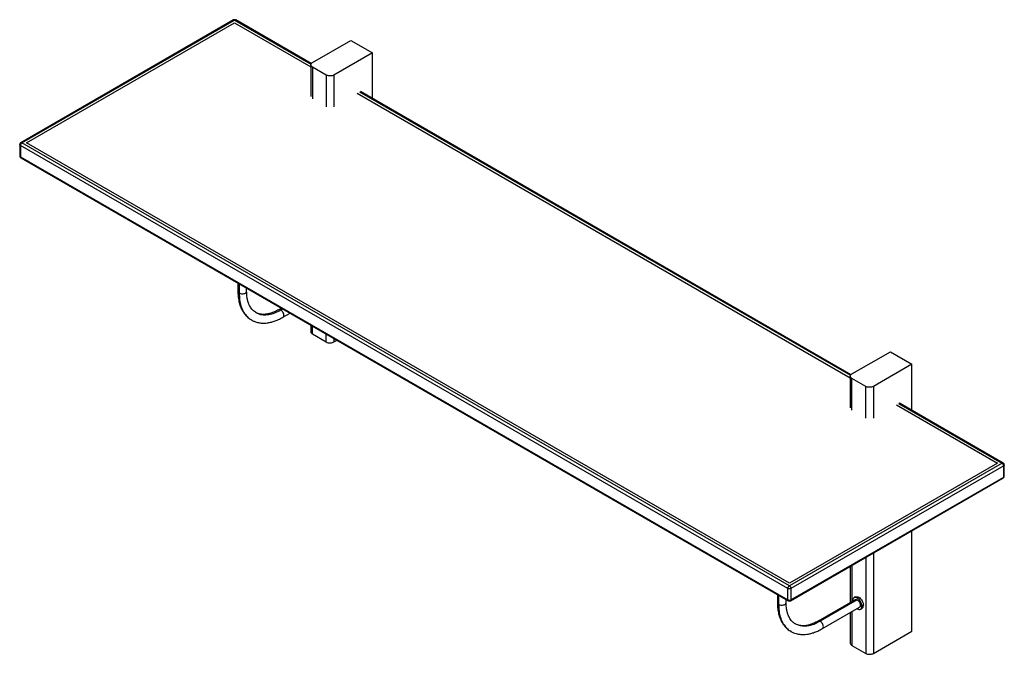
# Paper-space layout '_Isometric' of a CAD drawing. Header units: millimetres. Extents: x 2189 to 3092, y -3938 to -3355.
import ezdxf

# ---------------------------------------------------------------- set-up
doc = ezdxf.new("R2010")
doc.units = ezdxf.units.MM

psp = doc.layouts.new('_Isometric')

# ---------------------------------------------------------------- linework, layer by layer
at = {"color": 7, "linetype": 'Continuous', "lineweight": 25}
for p, q in [((2384.84, -3355.64), (2189.67, -3468.3)), ((2190.7, -3468.41), (2385.86, -3355.75)), ((2194.95, -3468.41), (2385.86, -3358.2)), ((2385.86, -3355.75), (2455.98, -3396.22)), ((2385.86, -3358.2), (2455.82, -3398.58)), ((2456.25, -3395.68), (2386.89, -3355.64)), ((2457.29, -3394.73), (2492.64, -3374.32)), ((2492.64, -3374.32), (2512.44, -3385.75)), ((2512.44, -3385.75), (2477.08, -3406.16)), ((2512.44, -3427.73), (2512.44, -3385.75)), ((2455.82, -3396.77), (2455.82, -3425.96)), ((2470.01, -3406.16), (2457.29, -3398.81)), ((2457.29, -3398.81), (2457.29, -3428)), ((2470.01, -3406.16), (2470.01, -3435.35)), ((2477.08, -3406.16), (2477.08, -3435.35)), ((2498.3, -3422.7), (2950.79, -3683.91)), ((2950.79, -3684.32), (2498.3, -3423.1)), ((2500.42, -3421.47), (2951.1, -3681.65)), ((2951.42, -3681.15), (2501.42, -3421.37)), ((2894.98, -3874.98), (2190.7, -3468.41)), ((2894.98, -3872.54), (2194.95, -3468.41)), ((2188.7, -3469.95), (2188.7, -3480.35)), ((2893.57, -3877.34), (2189.29, -3470.77)), ((2189.29, -3470.77), (2189.29, -3481.16)), ((2189.29, -3481.16), (2893.57, -3887.73)), ((2189.67, -3482), (2893.95, -3888.57)), ((2388.94, -3597.03), (2388.94, -3604.57)), ((2390.11, -3597.7), (2390.11, -3606.2)), ((2396.94, -3604.57), (2396.94, -3601.65)), ((2428.83, -3620.06), (2426.29, -3621.52)), ((2428.29, -3621.72), (2430, -3620.73)), ((2400.36, -3630.28), (2401.29, -3630.93)), ((2404.61, -3623.51), (2405.45, -3623.95)), ((2430.29, -3628.45), (2436.83, -3624.68)), ((2455.82, -3635.64), (2455.82, -3641.74)), ((2457.29, -3643.78), (2457.29, -3636.49)), ((2457.29, -3643.78), (2470.01, -3651.12)), ((2470.01, -3651.12), (2470.01, -3643.83)), ((2477.08, -3647.92), (2477.08, -3651.12)), ((2477.08, -3651.12), (2479.86, -3649.52)), ((2952.25, -3680.47), (2987.61, -3660.06)), ((2987.61, -3660.06), (3007.41, -3671.49)), ((3007.41, -3671.49), (2972.05, -3691.9)), ((3007.41, -3713.85), (3007.41, -3671.49)), ((2950.79, -3682.51), (2950.79, -3711.7)), ((2964.98, -3691.9), (2952.25, -3684.55)), ((2952.25, -3713.74), (2952.25, -3684.55)), ((2964.98, -3721.09), (2964.98, -3691.9)), ((2972.05, -3691.9), (2972.05, -3721.09)), ((2993.27, -3708.84), (3085.9, -3762.32)), ((2995.39, -3707.62), (3090.14, -3762.32)), ((2995.48, -3707.57), (2995.74, -3707.42)), ((3091.17, -3762.21), (2996.07, -3707.31)), ((3085.9, -3762.32), (2894.98, -3872.54)), ((3090.14, -3762.32), (2894.98, -3874.98)), ((3091.56, -3764.68), (2896.4, -3877.34)), ((3091.56, -3775.07), (3091.56, -3764.68)), ((3092.14, -3774.25), (3092.14, -3763.86)), ((2896.01, -3888.57), (3091.17, -3775.9)), ((2896.4, -3887.73), (3091.56, -3775.07)), ((3090.99, -3775.93), (3091.16, -3775.88)), ((3007.41, -3916.45), (3007.41, -3824.26)), ((2972.05, -3844.67), (2972.05, -3936.86)), ((2950.79, -3856.94), (2950.79, -3890.22)), ((2952.25, -3856.1), (2952.25, -3889.38)), ((2964.98, -3848.75), (2964.98, -3936.86)), ((2883.91, -3882.77), (2883.91, -3890.31)), ((2885.08, -3883.45), (2885.08, -3891.95)), ((2893.57, -3887.73), (2893.57, -3877.34)), ((2896.4, -3877.34), (2896.4, -3887.73)), ((2891.91, -3890.31), (2891.91, -3887.39)), ((2955.21, -3887.67), (2921.27, -3907.27)), ((2957.21, -3887.87), (2923.27, -3907.46)), ((2952.96, -3888.68), (2953, -3888.95)), ((2955.62, -3885.12), (2954.2, -3885.94)), ((2962.86, -3892.77), (2961.44, -3893.58)), ((2925.27, -3914.2), (2959.21, -3894.6)), ((2950.79, -3899.46), (2950.79, -3927.48)), ((2952.25, -3898.61), (2952.25, -3929.52)), ((2960.2, -3896.33), (2961.62, -3895.51)), ((2900.53, -3909.77), (2900.22, -3909.58)), ((2900.45, -3909.83), (2900.27, -3909.74)), ((2895.33, -3916.02), (2896.27, -3916.67)), ((2972.05, -3936.86), (3007.41, -3916.45)), ((2952.25, -3929.52), (2964.98, -3936.86))]:
    psp.add_line(p, q, dxfattribs=at)
for points, knots in [([(2386.88, -3355.67), (2386.81, -3355.61), (2386.51, -3355.41), (2385.86, -3355.33), (2385.22, -3355.41), (2384.92, -3355.61), (2384.85, -3355.67)], [0, 0, 0, 0, 0.1216543, 0.500094, 0.8785336, 1, 1, 1, 1]), ([(2385.86, -3355.75), (2385.66, -3355.65), (2385.27, -3355.47), (2384.98, -3355.6), (2384.85, -3355.66)], [0, 0, 0, 0, 0.525116, 1, 1, 1, 1]), ([(2386.88, -3355.66), (2386.84, -3355.63), (2386.69, -3355.52), (2386.34, -3355.53), (2386.02, -3355.68), (2385.86, -3355.75)], [0, 0, 0, 0, 0.155997, 0.591948, 1, 1, 1, 1]), ([(2457.29, -3398.81), (2456.85, -3398.49), (2455.93, -3397.81), (2455.7, -3396.58), (2456.2, -3395.49), (2456.93, -3394.98), (2457.29, -3394.73)], [0, 0, 0, 0, 0.270261, 0.562429, 0.789736, 1, 1, 1, 1]), ([(2477.08, -3406.16), (2476.52, -3406.42), (2475.35, -3406.94), (2473.21, -3407.08), (2471.33, -3406.79), (2470.44, -3406.37), (2470.01, -3406.16)], [0, 0, 0, 0, 0.270261, 0.562429, 0.789736, 1, 1, 1, 1]), ([(2189.85, -3468.25), (2189.64, -3468.36), (2189.2, -3468.61), (2188.86, -3469.14), (2188.72, -3469.6), (2188.71, -3469.84), (2188.7, -3469.95)], [0, 0, 0, 0, 0.330866, 0.675996, 0.841497, 1, 1, 1, 1]), ([(2190.7, -3468.41), (2190.5, -3468.56), (2190.09, -3468.85), (2189.62, -3469.54), (2189.34, -3470.22), (2189.3, -3470.59), (2189.29, -3470.77)], [0, 0, 0, 0, 0.277438, 0.571853, 0.79564, 1, 1, 1, 1]), ([(2189.69, -3468.32), (2189.72, -3468.29), (2189.77, -3468.24), (2189.83, -3468.24), (2189.85, -3468.24)], [0, 0, 0, 0, 0.802103, 1, 1, 1, 1]), ([(2189.85, -3468.24), (2189.98, -3468.22), (2190.24, -3468.19), (2190.55, -3468.34), (2190.7, -3468.41)], [0, 0, 0, 0, 0.4934272, 1, 1, 1, 1]), ([(2189.29, -3470.77), (2189.11, -3470.64), (2188.76, -3470.4), (2188.75, -3470.09), (2188.74, -3469.95)], [0, 0, 0, 0, 0.539171, 1, 1, 1, 1]), ([(2188.7, -3480.35), (2188.71, -3480.46), (2188.72, -3480.7), (2188.86, -3481.16), (2189.2, -3481.69), (2189.64, -3481.94), (2189.85, -3482.05)], [0, 0, 0, 0, 0.158503, 0.324004, 0.669134, 1, 1, 1, 1]), ([(2188.74, -3480.35), (2188.73, -3480.39), (2188.68, -3480.56), (2188.87, -3480.86), (2189.15, -3481.07), (2189.29, -3481.16)], [0, 0, 0, 0, 0.1251703, 0.5796225, 1, 1, 1, 1]), ([(2189.29, -3481.16), (2189.3, -3481.3), (2189.32, -3481.58), (2189.47, -3481.86), (2189.63, -3481.95), (2189.69, -3481.98)], [0, 0, 0, 0, 0.364048, 0.75964, 1, 1, 1, 1]), ([(2388.94, -3604.57), (2388.97, -3605.89), (2389.02, -3608.31), (2389.4, -3611.43), (2389.85, -3613.82), (2390.29, -3615.55), (2390.64, -3616.77), (2390.97, -3617.74), (2391.31, -3618.69), (2391.79, -3619.87), (2392.45, -3621.31), (2393.39, -3623.05), (2394.67, -3625), (2396.38, -3627.06), (2398.04, -3628.72), (2399.23, -3629.51), (2399.59, -3629.75)], [0, 0, 0, 0, 0.121534, 0.222905, 0.303942, 0.364523, 0.40456, 0.4352, 0.470545, 0.51065, 0.571544, 0.643556, 0.730452, 0.832323, 0.949183, 1, 1, 1, 1]), ([(2388.94, -3604.57), (2388.99, -3604.89), (2389.11, -3605.5), (2389.78, -3605.98), (2390.11, -3606.2)], [0, 0, 0, 0, 0.519783, 1, 1, 1, 1]), ([(2390.11, -3606.2), (2390.5, -3606.39), (2391.32, -3606.77), (2392.94, -3606.94), (2394.53, -3606.76), (2395.82, -3606.24), (2396.75, -3605.49), (2396.87, -3604.89), (2396.94, -3604.57)], [0, 0, 0, 0, 0.160072, 0.333333, 0.506594, 0.666667, 0.826739, 1, 1, 1, 1]), ([(2405.12, -3623.88), (2404.47, -3623.45), (2403.22, -3622.62), (2401.71, -3621.02), (2400.53, -3619.4), (2399.66, -3617.86), (2399.09, -3616.61), (2398.72, -3615.66), (2398.47, -3614.97), (2398.24, -3614.26), (2397.97, -3613.32), (2397.64, -3611.97), (2397.3, -3610.07), (2397, -3607.59), (2396.96, -3605.64), (2396.94, -3604.57)], [0, 0, 0, 0, 0.133688, 0.259325, 0.364837, 0.450097, 0.519134, 0.556364, 0.589027, 0.617441, 0.656436, 0.714082, 0.790472, 0.885727, 1, 1, 1, 1]), ([(2390.11, -3606.2), (2390.19, -3608.31), (2390.34, -3612.53), (2391.62, -3618.12), (2393.61, -3623.03), (2396.4, -3627.03), (2399.04, -3629.68), (2400.94, -3630.61), (2401.46, -3630.87)], [0, 0, 0, 0, 0.18577, 0.371539, 0.557305, 0.743075, 0.928843, 1, 1, 1, 1]), ([(2426.29, -3621.52), (2425, -3622.22), (2422.58, -3623.52), (2419.29, -3624.73), (2416.56, -3625.42), (2414.48, -3625.73), (2412.78, -3625.82), (2411.2, -3625.79), (2409.39, -3625.56), (2407.34, -3625.04), (2406.01, -3624.36), (2405.29, -3624)], [0, 0, 0, 0, 0.156658, 0.293531, 0.410876, 0.508902, 0.5742, 0.649749, 0.745968, 0.862731, 1, 1, 1, 1]), ([(2405.45, -3623.95), (2406.14, -3624.35), (2408.15, -3625.52), (2412.11, -3626.27), (2417.21, -3626.06), (2422.67, -3624.64), (2426.42, -3622.69), (2428.29, -3621.72)], [0, 0, 0, 0, 0.11503, 0.336274, 0.557518, 0.778758, 1, 1, 1, 1]), ([(2428.29, -3621.72), (2427.93, -3621.56), (2427.18, -3621.21), (2426.6, -3621.42), (2426.29, -3621.52)], [0, 0, 0, 0, 0.480217, 1, 1, 1, 1]), ([(2430.29, -3628.45), (2430.29, -3628.45), (2430.61, -3628.39), (2430.96, -3627.76), (2431.19, -3626.67), (2430.98, -3625.27), (2430.35, -3623.81), (2429.39, -3622.49), (2428.65, -3621.97), (2428.29, -3621.72)], [0, 0, 0, 0, 0.000017, 0.173275, 0.333345, 0.493414, 0.666672, 0.83993, 1, 1, 1, 1]), ([(2401.29, -3630.93), (2402.13, -3631.37), (2403.68, -3632.18), (2405.93, -3632.93), (2407.82, -3633.38), (2409.53, -3633.65), (2411.33, -3633.81), (2413.47, -3633.82), (2415.96, -3633.62), (2418.9, -3633.11), (2422.31, -3632.16), (2426.16, -3630.68), (2428.87, -3629.22), (2430.29, -3628.45)], [0, 0, 0, 0, 0.099349, 0.182509, 0.249463, 0.30403, 0.372671, 0.444512, 0.52959, 0.627816, 0.739072, 0.8632, 1, 1, 1, 1]), ([(2455.91, -3641.74), (2455.88, -3641.84), (2455.75, -3642.27), (2456.24, -3643.02), (2456.95, -3643.53), (2457.29, -3643.78)], [0, 0, 0, 0, 0.12517, 0.579623, 1, 1, 1, 1]), ([(2470.01, -3651.12), (2470.58, -3651.38), (2471.75, -3651.9), (2473.89, -3652.04), (2475.77, -3651.75), (2476.66, -3651.33), (2477.08, -3651.12)], [0, 0, 0, 0, 0.270261, 0.562429, 0.789736, 1, 1, 1, 1]), ([(2952.25, -3684.55), (2951.82, -3684.23), (2950.9, -3683.55), (2950.67, -3682.32), (2951.17, -3681.23), (2951.9, -3680.72), (2952.25, -3680.47)], [0, 0, 0, 0, 0.270261, 0.562429, 0.789736, 1, 1, 1, 1]), ([(2972.05, -3691.9), (2971.49, -3692.16), (2970.32, -3692.68), (2968.18, -3692.81), (2966.3, -3692.53), (2965.41, -3692.1), (2964.98, -3691.9)], [0, 0, 0, 0, 0.270261, 0.562429, 0.789736, 1, 1, 1, 1]), ([(2995.74, -3707.42), (2995.94, -3707.33), (2996.36, -3707.15), (2996.83, -3707.32), (2997.07, -3707.62), (2997.1, -3707.85), (2997.11, -3707.91)], [0, 0, 0, 0, 0.315119, 0.655782, 0.920817, 1, 1, 1, 1]), ([(3090.14, -3762.32), (3090.35, -3762.23), (3090.73, -3762.04), (3091.02, -3762.17), (3091.16, -3762.23)], [0, 0, 0, 0, 0.5257376, 1, 1, 1, 1]), ([(3091.56, -3764.68), (3091.55, -3764.53), (3091.52, -3764.22), (3091.34, -3763.69), (3091.04, -3763.15), (3090.62, -3762.64), (3090.3, -3762.43), (3090.14, -3762.32)], [0, 0, 0, 0, 0.171774, 0.358431, 0.554234, 0.784485, 1, 1, 1, 1]), ([(3092.14, -3763.86), (3092.13, -3763.74), (3092.12, -3763.47), (3091.99, -3763.08), (3091.72, -3762.64), (3091.43, -3762.32), (3091.18, -3762.22), (3091.17, -3762.22)], [0, 0, 0, 0, 0.184302, 0.399488, 0.606224, 0.975649, 1, 1, 1, 1]), ([(3092.11, -3763.87), (3092.12, -3763.9), (3092.17, -3764.07), (3091.98, -3764.37), (3091.69, -3764.58), (3091.56, -3764.68)], [0, 0, 0, 0, 0.121643, 0.577927, 1, 1, 1, 1]), ([(3091.09, -3775.9), (3091.27, -3775.8), (3091.67, -3775.57), (3091.98, -3775.07), (3092.12, -3774.6), (3092.14, -3774.37), (3092.14, -3774.25)], [0, 0, 0, 0, 0.293566, 0.657935, 0.832662, 1, 1, 1, 1]), ([(3091.16, -3775.88), (3091.19, -3775.88), (3091.35, -3775.84), (3091.5, -3775.55), (3091.54, -3775.23), (3091.56, -3775.07)], [0, 0, 0, 0, 0.09226, 0.566724, 1, 1, 1, 1]), ([(3091.56, -3775.07), (3091.74, -3774.94), (3092.08, -3774.7), (3092.1, -3774.39), (3092.11, -3774.25)], [0, 0, 0, 0, 0.540715, 1, 1, 1, 1]), ([(2893.57, -3877.34), (2893.58, -3877.19), (2893.6, -3876.88), (2893.78, -3876.36), (2894.09, -3875.81), (2894.51, -3875.31), (2894.83, -3875.09), (2894.98, -3874.98)], [0, 0, 0, 0, 0.1717738, 0.3584312, 0.5542341, 0.7844845, 1, 1, 1, 1]), ([(2894.98, -3874.98), (2895.18, -3875.13), (2895.59, -3875.42), (2896.07, -3876.11), (2896.35, -3876.79), (2896.38, -3877.16), (2896.4, -3877.34)], [0, 0, 0, 0, 0.277438, 0.571853, 0.79564, 1, 1, 1, 1]), ([(2896.4, -3877.34), (2896.17, -3877.44), (2895.7, -3877.65), (2894.84, -3877.71), (2894.09, -3877.59), (2893.74, -3877.42), (2893.57, -3877.34)], [0, 0, 0, 0, 0.2702613, 0.5624294, 0.7897364, 1, 1, 1, 1]), ([(2883.91, -3890.31), (2883.94, -3891.63), (2883.99, -3894.05), (2884.38, -3897.17), (2884.83, -3899.57), (2885.26, -3901.29), (2885.62, -3902.51), (2885.94, -3903.48), (2886.28, -3904.43), (2886.76, -3905.62), (2887.42, -3907.05), (2888.37, -3908.79), (2889.64, -3910.75), (2891.35, -3912.81), (2893.01, -3914.47), (2894.2, -3915.25), (2894.56, -3915.49)], [0, 0, 0, 0, 0.121534, 0.222905, 0.303942, 0.364523, 0.40456, 0.4352, 0.470545, 0.51065, 0.571544, 0.643556, 0.730452, 0.832323, 0.949183, 1, 1, 1, 1]), ([(2883.91, -3890.31), (2883.97, -3890.63), (2884.08, -3891.24), (2884.76, -3891.72), (2885.08, -3891.95)], [0, 0, 0, 0, 0.519783, 1, 1, 1, 1]), ([(2885.08, -3891.95), (2885.48, -3892.13), (2886.3, -3892.51), (2887.92, -3892.69), (2889.5, -3892.5), (2890.8, -3891.99), (2891.72, -3891.23), (2891.85, -3890.63), (2891.91, -3890.31)], [0, 0, 0, 0, 0.160072, 0.333333, 0.506594, 0.666667, 0.826739, 1, 1, 1, 1]), ([(2885.08, -3891.95), (2885.16, -3894.06), (2885.32, -3898.27), (2886.59, -3903.86), (2888.58, -3908.77), (2891.37, -3912.78), (2894.02, -3915.42), (2895.91, -3916.35), (2896.44, -3916.61)], [0, 0, 0, 0, 0.18577, 0.371539, 0.557305, 0.743075, 0.928843, 1, 1, 1, 1]), ([(2900.27, -3909.74), (2899.56, -3909.28), (2898.25, -3908.42), (2896.68, -3906.77), (2895.51, -3905.14), (2894.64, -3903.6), (2894.06, -3902.35), (2893.69, -3901.4), (2893.45, -3900.71), (2893.22, -3900), (2892.95, -3899.06), (2892.62, -3897.71), (2892.27, -3895.82), (2891.98, -3893.33), (2891.93, -3891.38), (2891.91, -3890.31)], [0, 0, 0, 0, 0.143999, 0.268141, 0.372397, 0.456641, 0.524857, 0.561644, 0.593919, 0.621994, 0.660525, 0.717485, 0.792965, 0.887087, 1, 1, 1, 1]), ([(2893.57, -3887.73), (2893.79, -3887.84), (2894.26, -3888.05), (2895.12, -3888.1), (2895.87, -3887.98), (2896.23, -3887.82), (2896.4, -3887.73)], [0, 0, 0, 0, 0.270261, 0.562429, 0.789736, 1, 1, 1, 1]), ([(2893.97, -3888.55), (2893.94, -3888.54), (2893.78, -3888.51), (2893.62, -3888.22), (2893.58, -3887.89), (2893.57, -3887.73)], [0, 0, 0, 0, 0.097084, 0.569027, 1, 1, 1, 1]), ([(2893.97, -3888.54), (2894.04, -3888.59), (2894.33, -3888.8), (2894.98, -3888.87), (2895.63, -3888.8), (2895.92, -3888.59), (2895.99, -3888.54)], [0, 0, 0, 0, 0.121466, 0.499906, 0.878346, 1, 1, 1, 1]), ([(2896.4, -3887.73), (2896.38, -3887.87), (2896.36, -3888.15), (2896.21, -3888.44), (2896.06, -3888.52), (2896, -3888.55)], [0, 0, 0, 0, 0.363618, 0.758743, 1, 1, 1, 1]), ([(2961.44, -3893.58), (2961.38, -3892.91), (2961.25, -3891.55), (2960.27, -3889.35), (2958.87, -3887.45), (2957.2, -3886.11), (2955.53, -3885.53), (2954.13, -3885.81), (2953.15, -3886.87), (2953.02, -3888.08), (2952.96, -3888.68)], [0, 0, 0, 0, 0.125001, 0.250001, 0.375002, 0.500002, 0.625002, 0.750002, 0.875001, 1, 1, 1, 1]), ([(2955.21, -3887.67), (2955.51, -3887.57), (2956.1, -3887.36), (2956.85, -3887.7), (2957.21, -3887.87)], [0, 0, 0, 0, 0.519734, 1, 1, 1, 1]), ([(2955.62, -3885.12), (2956.05, -3884.97), (2956.93, -3884.68), (2958.62, -3885.3), (2960.28, -3886.63), (2961.69, -3888.54), (2962.67, -3890.73), (2962.79, -3892.09), (2962.86, -3892.77)], [0, 0, 0, 0, 0.166635, 0.333307, 0.499981, 0.666654, 0.833327, 1, 1, 1, 1]), ([(2957, -3895.87), (2957.07, -3895.93), (2957.68, -3896.43), (2958.88, -3896.7), (2960.27, -3896.47), (2961.25, -3895.39), (2961.38, -3894.19), (2961.44, -3893.58)], [0, 0, 0, 0, 0.029617, 0.272213, 0.514809, 0.757404, 1, 1, 1, 1]), ([(2957.21, -3887.87), (2957.56, -3888.12), (2958.3, -3888.64), (2959.26, -3889.96), (2959.89, -3891.42), (2960.11, -3892.82), (2959.87, -3893.91), (2959.53, -3894.54), (2959.21, -3894.6), (2959.21, -3894.6)], [0, 0, 0, 0, 0.160067, 0.333322, 0.506577, 0.666644, 0.826711, 0.999966, 1, 1, 1, 1]), ([(2961.62, -3895.51), (2961.62, -3895.51), (2962.07, -3895.42), (2962.64, -3894.52), (2962.79, -3893.35), (2962.86, -3892.77)], [0, 0, 0, 0, 0.000097, 0.500048, 1, 1, 1, 1]), ([(2923.27, -3907.46), (2921.68, -3908.3), (2918.5, -3909.98), (2913.83, -3911.42), (2909.36, -3912.05), (2905.22, -3911.69), (2902.25, -3910.91), (2900.85, -3909.98), (2900.53, -3909.77)], [0, 0, 0, 0, 0.1888932, 0.3777852, 0.5666779, 0.7555753, 0.9444692, 1, 1, 1, 1]), ([(2921.27, -3907.27), (2919.97, -3907.96), (2917.55, -3909.26), (2914.26, -3910.47), (2911.54, -3911.17), (2909.46, -3911.47), (2907.76, -3911.57), (2906.17, -3911.53), (2904.37, -3911.3), (2902.49, -3910.84), (2901.33, -3910.25), (2900.77, -3909.97)], [0, 0, 0, 0, 0.161745, 0.303062, 0.424217, 0.525427, 0.592845, 0.670847, 0.77019, 0.890745, 1, 1, 1, 1]), ([(2923.27, -3907.46), (2922.91, -3907.3), (2922.16, -3906.95), (2921.57, -3907.16), (2921.27, -3907.27)], [0, 0, 0, 0, 0.480217, 1, 1, 1, 1]), ([(2925.27, -3914.2), (2925.27, -3914.2), (2925.59, -3914.14), (2925.93, -3913.5), (2926.17, -3912.41), (2925.95, -3911.01), (2925.32, -3909.55), (2924.36, -3908.24), (2923.62, -3907.72), (2923.27, -3907.46)], [0, 0, 0, 0, 0.000017, 0.173275, 0.333345, 0.493414, 0.666672, 0.83993, 1, 1, 1, 1]), ([(2896.27, -3916.67), (2897.11, -3917.11), (2898.65, -3917.92), (2900.91, -3918.68), (2902.79, -3919.12), (2904.5, -3919.39), (2906.31, -3919.55), (2908.45, -3919.56), (2910.94, -3919.36), (2913.88, -3918.85), (2917.28, -3917.9), (2921.14, -3916.43), (2923.85, -3914.96), (2925.27, -3914.2)], [0, 0, 0, 0, 0.0993488, 0.182509, 0.2494627, 0.3040302, 0.3726714, 0.4445118, 0.5295899, 0.6278164, 0.7390716, 0.8631997, 1, 1, 1, 1]), ([(2950.88, -3927.48), (2950.85, -3927.58), (2950.72, -3928.01), (2951.21, -3928.76), (2951.91, -3929.27), (2952.25, -3929.52)], [0, 0, 0, 0, 0.12517, 0.579623, 1, 1, 1, 1]), ([(2964.98, -3936.86), (2965.55, -3937.12), (2966.72, -3937.64), (2968.86, -3937.78), (2970.74, -3937.49), (2971.63, -3937.07), (2972.05, -3936.86)], [0, 0, 0, 0, 0.2702613, 0.5624294, 0.7897364, 1, 1, 1, 1])]:
    psp.add_open_spline(points, degree=3, knots=knots, dxfattribs=at)

doc.saveas('drawing.dxf')
